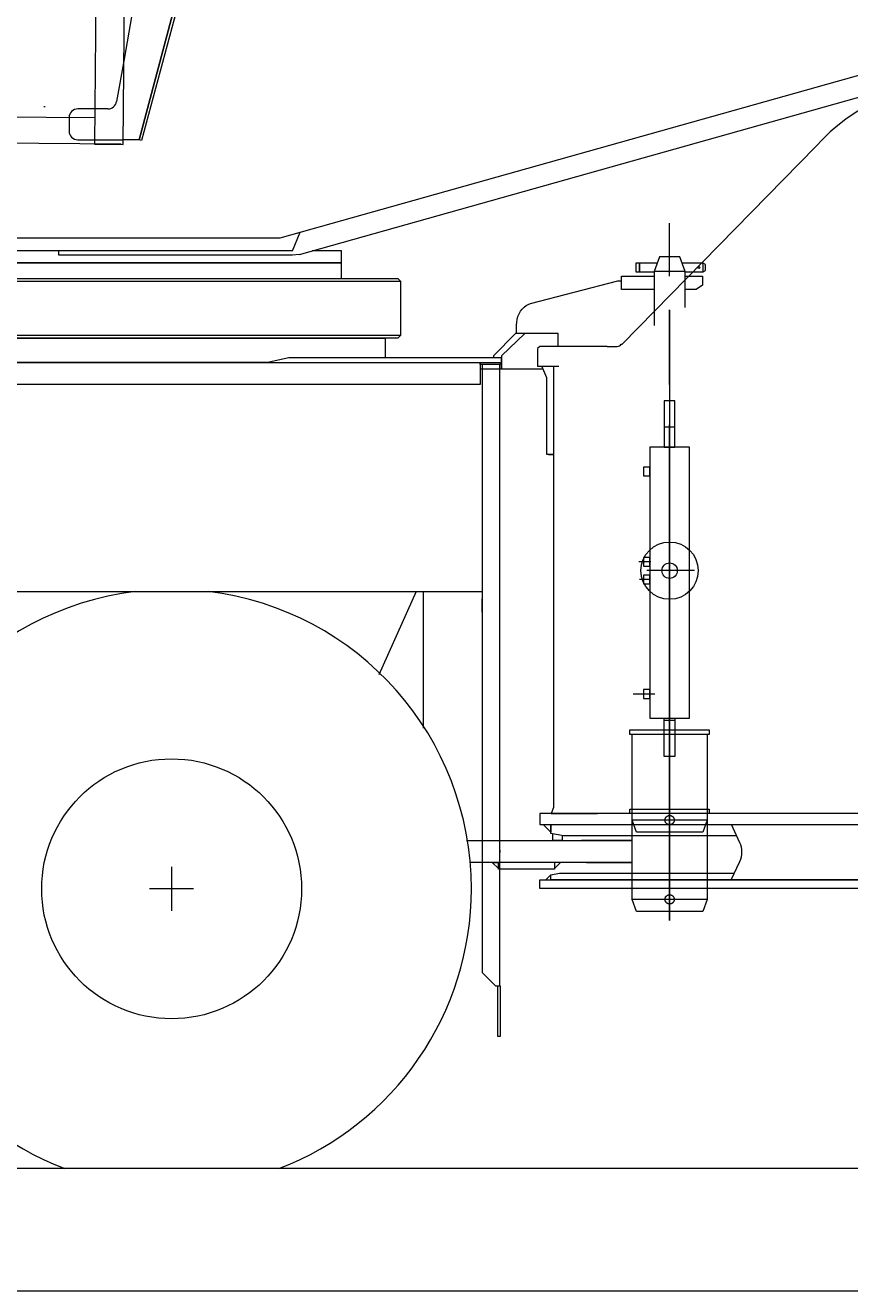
# Model space of a CAD drawing. Extents: x 4151 to 29084, y 1250 to 42319.
# Tile 23 of 30: x 23427 to 25299, y 17720 to 20592. Entities that reach past the tile are written whole.
import ezdxf
from ezdxf.enums import TextEntityAlignment as Align

# ---------------------------------------------------------------- set-up
doc = ezdxf.new("R2010")
doc.units = 0
doc.header["$LTSCALE"] = 37.5
doc.header["$MEASUREMENT"] = 0
doc.linetypes.add('CENTER', pattern=[50.5, 30, -9, 2.5, -9])
for name, color, linetype in [('11', 251, 'Continuous'), ('129', 7, 'Continuous'), ('6', 7, 'Continuous')]:
    doc.layers.add(name, color=color, linetype=linetype)
doc.styles.get("Standard").update_dxf_attribs({"font": 'txt', "bigfont": 'bigfont'})
doc.dimstyles.get("Standard").update_dxf_attribs({"dimtxt": 0.18, "dimasz": 0.18, "dimexe": 0.18, "dimexo": 0.0625, "dimgap": 0.09, "dimtad": 0, "dimtih": 1, "dimtoh": 1, "dimdec": 4, "dimzin": 0, "dimdsep": 46, "dimtxsty": 'Standard', "dimcen": 0.09, "dimadec": 0, "dimazin": 0, "dimtfac": 1, "dimtdec": 4, "dimtofl": 0, "dimtmove": 0, "dimatfit": 0, "dimfxl": 1, "dimtolj": 1, "dimtzin": 0, "dimarcsym": 0})

# ---------------------------------------------------------------- blocks, each defined once
blk = doc.blocks.new('*G231')
at = {"layer": '11', "color": 251, "linetype": 'Continuous', "lineweight": 9}
for p, q in [((23649.7, 20321.7), (23656.2, 21066.7)), ((23589.6, 20884.3), (23584.7, 20322.3)), ((23685.1, 20707), (23651.4, 20515.4)), ((23764.7, 20627.6), (23685.5, 20332.1)), ((23651.4, 20515.4), (23634.3, 20418.6)), ((21852.3, 20397.4), (23585.2, 20382.3)), ((23469.4, 20407.5), (23472.4, 20407.3)), ((23614.6, 20402.1), (23546.6, 20402.1)), ((23526.6, 20382.1), (23526.6, 20352.1)), ((23644.7, 20321.8), (21855.8, 20337.3)), ((23546.6, 20332.1), (23649.8, 20332.1)), ((23584.7, 20322.3), (23649.7, 20321.7)), ((23685.5, 20332.1), (23649.8, 20332.1))]:
    blk.add_line(p, q, dxfattribs=at)
for centre, start, end in [((23546.6, 20382.1), 90.0026, 180), ((23614.6, 20422.1), -90.0002, -10.0022), ((23546.6, 20352.1), -179.998, -90)]:
    blk.add_arc(centre, 20, start, end, dxfattribs=at)
at = {"layer": '129', "color": 7, "linetype": 'Continuous', "lineweight": 9}
for p, q in [((23685.6, 20332.3), (23764.7, 20627.6)), ((23770.3, 20625.3), (23691.4, 20330.8)), ((23691.4, 20330.8), (23685.6, 20332.3))]:
    blk.add_line(p, q, dxfattribs=at)
blk = doc.blocks.new('*G229')
at = {"layer": '11', "color": 251, "linetype": 'Continuous', "lineweight": 9}
for p, q in [((24050, 20072.1), (26330.2, 20713.2)), ((24005.6, 20109.6), (25714.3, 20590)), ((23160, 20109.6), (24005.6, 20109.6)), ((24034.1, 20080.1), (24051, 20122.4)), ((24034.2, 20080.1), (21985, 20080.1)), ((23503.3, 20070.1), (23503.3, 20080.1)), ((24145, 20080.1), (24078.5, 20080.1)), ((24145, 20053.1), (24145, 20080.1)), ((21900, 20053.1), (24145, 20053.1)), ((24145.5, 20053.1), (22743.8, 20053.1)), ((24034.2, 20070.1), (23503.3, 20070.1)), ((24050, 20072.1), (24034.2, 20070.1)), ((24145.5, 20017.1), (24145.5, 20053.1)), ((23040, 20017.1), (24273, 20017.1)), ((24273, 20017.1), (24279, 20011.1)), ((22743.1, 20011.1), (24279, 20011.1)), ((24279, 20011.1), (24279, 19888.1)), ((24279, 20011.1), (24279, 19888.1)), ((24244, 19882.1), (22743.1, 19882.1)), ((24279, 19888.1), (22743.8, 19888.1)), ((24273, 19882.1), (24244, 19882.1)), ((24279, 19888.1), (24273, 19882.1))]:
    blk.add_line(p, q, dxfattribs=at)
at = {"color": 7, "linetype": 'Continuous', "lineweight": 9}
blk.add_blockref('*G231', (0, 0), dxfattribs=at)
blk = doc.blocks.new('*D265')
at = {"layer": '6', "color": 7, "linetype": 'Continuous', "lineweight": 9}
for p, q in [((23040, 29120), (23040, 20439.1)), ((29084.3, 29120), (29084.3, 23050)), ((23040, 28820), (23257.3, 28878.2)), ((23257.3, 28878.2), (23257.3, 28761.8)), ((29084.3, 28820), (28867, 28878.2)), ((28867, 28761.8), (28867, 28878.2)), ((23040, 28820), (29084.3, 28820)), ((23040, 28820), (23257.3, 28761.8)), ((29084.3, 28820), (28867, 28761.8))]:
    blk.add_line(p, q, dxfattribs=at)
at = {"layer": '6', "color": 7, "linetype": 'Continuous', "lineweight": 9, "oblique": 15, "width": 0.5}
blk.add_text('6100', height=300, dxfattribs=at).set_placement((25610, 28820), align=Align.BOTTOM_LEFT)
blk = doc.blocks.new('*G269')
at = {"layer": '11', "color": 251, "linetype": 'Continuous', "lineweight": 9}
for p, q in [((25221.8, 20316.9), (24782.1, 19867.9)), ((24595.1, 19863.1), (24590.1, 19858.1)), ((24590.1, 19858.1), (24590.1, 19818.1)), ((24748.4, 19863.1), (24595.1, 19863.1)), ((24748.4, 19863.1), (24771.3, 19863.1)), ((24780.1, 19868.1), (24782.5, 19868.1)), ((24782.5, 19868.1), (24782.1, 19867.9)), ((24590.1, 19818.1), (24626.2, 19818.1)), ((24611.2, 19791.5), (24600.1, 19818.1)), ((24600.1, 19818.1), (24626.2, 19818.1)), ((24626.2, 19818.1), (24626.2, 19618.1)), ((24611.2, 19618.1), (24611.2, 19791.5)), ((24626.2, 19804), (24626.2, 19796.2)), ((24626.2, 19796.2), (24626.2, 18816.8)), ((24902, 19739.5), (24878, 19739.5)), ((24878, 19739.5), (24878, 19634.5)), ((24902, 19634.5), (24902, 19739.5)), ((24902, 19679.5), (24878, 19679.5)), ((24626.2, 19618.1), (24611.2, 19618.1)), ((24614.9, 19618.1), (24626.2, 19618.1)), ((24626.2, 19618.1), (24626.2, 19606.8)), ((24935, 19634.5), (24845, 19634.5)), ((24845, 19634.5), (24845, 19019.2)), ((24878, 19634.5), (24902, 19634.5)), ((24935, 19619.5), (24935, 19634.5)), ((24935, 19019.2), (24935, 19619.5)), ((24845.1, 19589.2), (24831.1, 19589.2)), ((24831.1, 19589.2), (24831.1, 19569.2)), ((24845.1, 19569.2), (24845.1, 19589.2)), ((24831.1, 19569.2), (24845.1, 19569.2)), ((24845, 19384.2), (24831, 19384.2)), ((24831, 19384.2), (24831, 19364.2)), ((24831, 19364.2), (24845, 19364.2)), ((24845, 19364.2), (24845, 19384.2)), ((24845, 19344.2), (24831, 19344.2)), ((24831, 19344.2), (24831, 19324.2)), ((24845, 19324.2), (24845, 19344.2)), ((24831, 19324.2), (24845, 19324.2)), ((24845, 19084.2), (24831, 19084.2)), ((24831, 19084.2), (24831, 19064.2)), ((24845, 19064.2), (24845, 19084.2)), ((24831, 19064.2), (24845, 19064.2)), ((24845, 19019.2), (24935, 19019.2)), ((24878, 19019.2), (24902, 19019.2)), ((24878, 18932.7), (24878, 19019.2)), ((24902, 19014.2), (24878, 19014.2)), ((24902, 19019.2), (24902, 18932.7)), ((24902, 18932.7), (24878, 18932.7)), ((24626.2, 18816.8), (24621, 18802.7)), ((24610.1, 18802.7), (24595.1, 18802.7)), ((24595.1, 18802.7), (24595.1, 18777.7)), ((25359.8, 18802.7), (24610.1, 18802.7)), ((24621, 18802.7), (24638.2, 18802.7)), ((24638.2, 18802.7), (24726.2, 18802.7)), ((25331.6, 18802.7), (24726.2, 18802.7)), ((24595.1, 18777.7), (25359.8, 18777.7)), ((24620.1, 18760.8), (24603.1, 18777.7)), ((24603.1, 18777.7), (24620.1, 18777.7)), ((24620.1, 18757.7), (24620.1, 18777.7)), ((24620.1, 18777.7), (25030.4, 18777.7)), ((24620.1, 18777.7), (24620.1, 18760.8)), ((24649.1, 18752.6), (24620.1, 18757.7)), ((25049.6, 18736.8), (25030.4, 18777.7)), ((25030.4, 18777.7), (25329.7, 18777.7)), ((25042.2, 18752.6), (24649.1, 18752.6)), ((24620.1, 18664.1), (24639.9, 18667.6)), ((24639.9, 18667.6), (25037, 18667.6)), ((25030, 18652.6), (25049.6, 18694.4)), ((24595.1, 18632.6), (24595.1, 18652.6)), ((24595.1, 18652.6), (25359.8, 18652.6)), ((24620.1, 18663.9), (24608.8, 18652.6)), ((24608.8, 18652.6), (24620.1, 18652.6)), ((24620.1, 18652.6), (24620.1, 18664.1)), ((24620.1, 18652.6), (24620.1, 18663.9)), ((24629.7, 18652.6), (24620.1, 18652.6)), ((25040.6, 18652.6), (24629.7, 18652.6)), ((25329.7, 18652.6), (25030, 18652.6)), ((25057.8, 18652.6), (25040.6, 18652.6)), ((25352.7, 18632.6), (24595.1, 18632.6))]:
    blk.add_line(p, q, dxfattribs=at)
at = {"layer": '11', "color": 251, "linetype": 'CENTER', "lineweight": 9}
for p, q in [((24890, 18560.1), (24890, 20100.1)), ((24890, 19776.4), (24890, 19945.8)), ((24890, 19945.8), (24890, 18887)), ((24847, 19374.2), (24820.3, 19374.2)), ((24845.2, 19334.2), (24821.7, 19334.2)), ((24946.6, 19354.2), (24838.4, 19354.2)), ((24946.6, 19354.2), (24838.4, 19354.2)), ((24812.9, 19074.2), (24807.4, 19074.2)), ((24856.2, 19074.2), (24812.9, 19074.2)), ((24852.3, 19074.2), (24826.4, 19074.2)), ((24890, 19026.3), (24890, 18740.3)), ((24800, 18982.7), (24800, 18992.7)), ((24800, 18992.7), (24980, 18992.7)), ((24980, 18992.7), (24980, 18982.7)), ((24805.2, 18982.7), (24800, 18982.7)), ((24805.2, 18787.7), (24805.2, 18982.7)), ((24975, 18982.7), (24805.4, 18982.7)), ((24980, 18982.7), (24975, 18982.7)), ((24975, 18982.7), (24975, 18798.1)), ((24890, 18846.3), (24890, 18560.3)), ((24800, 18802.7), (24800, 18812.7)), ((24800, 18812.7), (24980, 18812.7)), ((24980, 18812.7), (24980, 18802.7)), ((24805.2, 18802.7), (24800, 18802.7)), ((24975, 18787.7), (24805, 18787.7)), ((24805.2, 18607.7), (24805.2, 18802.7)), ((24815.1, 18760.6), (24805.2, 18787.7)), ((24975, 18802.7), (24805.4, 18802.7)), ((24906.3, 18788.1), (24871.6, 18788.1)), ((24975, 18787.7), (24965.3, 18760.6)), ((24980, 18802.7), (24975, 18802.7)), ((24975, 18802.7), (24975, 18618.1)), ((24975, 18798.1), (24975, 18787.7)), ((24965.3, 18760.6), (24815.1, 18760.6)), ((24975, 18618.1), (24975, 18607.7)), ((24975, 18607.7), (24805, 18607.7)), ((24815.1, 18580.6), (24805.2, 18607.7)), ((24906.3, 18608.1), (24871.6, 18608.1)), ((24975, 18607.7), (24965.3, 18580.6)), ((24965.3, 18580.6), (24815.1, 18580.6))]:
    blk.add_line(p, q, dxfattribs=at)
at = {"layer": '11', "color": 251, "linetype": 'Continuous', "lineweight": 9}
for radius in [65, 17.5, 17.5]:
    blk.add_circle((24890, 19354.2), radius, dxfattribs=at)
at = {"layer": '11', "color": 251, "linetype": 'CENTER', "lineweight": 9}
for centre in [(24890, 18788.1), (24890, 18608.1)]:
    blk.add_circle(centre, 10.5, dxfattribs=at)
at = {"layer": '11', "color": 251, "linetype": 'Continuous', "lineweight": 9}
for centre, radius, start, end in [((25546.8, 20027.7), 435, 90, 138.3401), ((24771.9, 19872.3), 9.24, -93.632, -27.2015), ((25004.3, 18715.6), 50, -25.0912, 25.0892)]:
    blk.add_arc(centre, radius, start, end, dxfattribs=at)
blk = doc.blocks.new('*G268')
at = {"layer": '11', "color": 251, "linetype": 'CENTER', "lineweight": 9}
blk.add_line((24890, 20066.2), (24890, 20142.9), dxfattribs=at)
at = {"layer": '11', "color": 251, "linetype": 'Continuous', "lineweight": 9}
for p, q in [((24813.5, 20052.2), (24813.5, 20032.2)), ((24821.5, 20052.2), (24813.5, 20052.2)), ((24821.5, 20052.2), (24821.5, 20032.2)), ((24843.6, 20052.2), (24821.5, 20052.2)), ((24821.5, 20049.2), (24821.5, 20052.2)), ((24821.5, 20032.2), (24821.5, 20049.2)), ((24862, 20052.2), (24843.6, 20052.2)), ((24867, 20066.2), (24855, 20033.2)), ((24913, 20066.2), (24867, 20066.2)), ((24925, 20033.2), (24913, 20066.2)), ((24935.5, 20052.2), (24918.1, 20052.2)), ((24966.5, 20052.2), (24935.5, 20052.2)), ((24966.5, 20032.2), (24966.5, 20052.2)), ((24971.5, 20049.3), (24966.5, 20052.2)), ((24971.5, 20035.1), (24971.5, 20049.3)), ((24780.9, 20022.2), (24855, 20022.2)), ((24780.9, 19992.1), (24780.9, 20022.2)), ((24813.5, 20032.2), (24821.5, 20032.2)), ((24821.5, 20032.2), (24824.3, 20032.2)), ((24824.3, 20032.2), (24855, 20032.2)), ((24855, 20033.2), (24855, 19910.5)), ((24925, 20033.2), (24855, 20033.2)), ((24925, 19951.4), (24925, 20033.2)), ((24925, 20032.2), (24939.5, 20032.2)), ((24925, 20022.2), (24965, 20022.2)), ((24939.5, 20032.2), (24966.5, 20032.2)), ((24965, 20022.2), (24965, 20002.2)), ((24966.5, 20032.2), (24971.5, 20035.1)), ((24574.1, 19960.2), (24772.6, 20012.1)), ((24772.6, 20012.1), (24780.9, 20012.1)), ((24855, 19992.1), (24780.9, 19992.1)), ((24950, 19992.1), (24925, 19992.1)), ((24965, 20002.2), (24950, 19992.1)), ((24542.5, 19892.1), (24542.5, 19911.3)), ((21836, 19882.1), (24244, 19882.1)), ((24244, 19882.1), (24244, 19837.1)), ((24540, 19892.1), (24490, 19842.1)), ((24561, 19892.1), (24508.4, 19842.1)), ((24561, 19892.1), (24540, 19892.1)), ((24637, 19892.1), (24561, 19892.1)), ((24637, 19863.1), (24637, 19892.1)), ((24595.1, 19863.1), (24590.1, 19858.1)), ((24590.1, 19858.1), (24590.1, 19818.1)), ((24748.4, 19863.1), (24595.1, 19863.1)), ((24748.4, 19863.1), (24771.3, 19863.1)), ((24780.1, 19868.1), (24782.5, 19868.1)), ((24782.5, 19868.1), (24782.1, 19868.1)), ((24782.1, 19868.1), (24782.1, 19867.9)), ((21618.5, 19826.5), (24505, 19826.5)), ((22099.3, 19827.1), (23980.7, 19827.1)), ((24025.2, 19837.1), (23980.7, 19827.1)), ((23980.7, 19827.1), (23980.7, 19826.5)), ((23980.7, 19827.1), (23980.7, 19826.5)), ((24508.4, 19837.1), (24025.2, 19837.1)), ((24460, 19826.5), (24460, 19776.5)), ((24460, 19822.1), (24460, 19826.5)), ((24505, 19822.1), (24460, 19822.1)), ((24464.5, 19822.1), (24464.5, 18442.1)), ((24504.5, 19822.1), (24464.5, 19822.1)), ((24490, 19842.1), (24490, 19837.1)), ((24504.5, 18412.1), (24504.5, 19822.1)), ((24505, 19826.5), (24505, 19822.1)), ((24508.4, 19842.1), (24508.4, 19812.1)), ((24508.4, 19826.5), (24508.4, 19837.1)), ((24508.4, 19812.1), (24508.4, 19826.5)), ((24600.1, 19818.1), (24638.2, 19818.1)), ((24611.2, 19791.5), (24600.1, 19818.1)), ((24460, 19812.1), (24508.4, 19812.1)), ((24460, 19812.1), (24539.2, 19812.1)), ((24508.4, 19812.1), (24602.6, 19812.1)), ((24532.5, 19812.1), (24550.2, 19812.1)), ((24550.2, 19812.1), (24600, 19812.1)), ((24611.2, 19618.1), (24611.2, 19791.5)), ((24626.2, 19804), (24626.2, 19618.1)), ((24460, 19776.5), (21618.5, 19776.5)), ((24626.2, 19618.1), (24611.2, 19618.1)), ((24614.9, 19618.1), (24626.2, 19618.1)), ((24626.2, 19618.1), (24626.2, 19606.8)), ((23230, 19307.1), (24465, 19307.1)), ((24314.6, 19307.1), (24230.2, 19117.4)), ((24331.4, 18997), (24331.4, 19307.1)), ((24464.5, 19294.1), (24464.5, 19260)), ((24464.5, 19260), (24464.5, 19290)), ((24649.1, 18752.6), (24620.1, 18757.7)), ((24625, 18742.1), (24625, 18756.9)), ((24429, 18742.1), (24805.2, 18742.1)), ((24646.3, 18742.1), (24625, 18742.1)), ((24646.3, 18753.1), (24646.3, 18742.1)), ((24678, 18742.1), (24690, 18742.1)), ((24805.2, 18742.1), (24690, 18742.1)), ((24504.5, 18719.6), (24504.5, 18714.6)), ((23759.5, 18682), (23759.5, 18582)), ((24805.2, 18692.1), (24437.3, 18692.1)), ((24487.2, 18692.1), (24501.3, 18692.1)), ((24501.3, 18678), (24487.2, 18692.1)), ((24501.3, 18692.1), (24501.3, 18678)), ((24501.3, 18677), (24501.3, 18692.1)), ((24628.5, 18677), (24501.3, 18677)), ((24642.6, 18692.1), (24628.5, 18692.1)), ((24628.5, 18677.9), (24642.6, 18692.1)), ((24628.5, 18692.1), (24628.5, 18677.9)), ((24628.5, 18692.1), (24628.5, 18677)), ((24701, 18692.1), (24674, 18692.1)), ((24701, 18692.1), (24805.2, 18692.1)), ((23809.5, 18632), (23709.5, 18632)), ((24464.5, 18442.1), (24494.5, 18412.1)), ((24494.5, 18412.1), (24504.5, 18412.1)), ((24500, 18297.1), (24500, 18412.1)), ((24505, 18412.1), (24505, 18297.1)), ((24505, 18297.1), (24500, 18297.1)), ((10568.1, 17720), (28229.1, 17720))]:
    blk.add_line(p, q, dxfattribs=at)
blk.add_lwpolyline([(24542.5, 19911.3), (24542.8, 19917.8), (24543.8, 19924.4), (24545.6, 19930.9), (24548.1, 19937.1), (24551.3, 19942.9), (24555.1, 19948), (24559.5, 19952.4), (24564.2, 19955.9), (24569.1, 19958.5), (24574.1, 19960.2)], dxfattribs=at)
for centre, radius in [((24956.5, 20042.2), 2), ((23759.5, 18632.1), 295)]:
    blk.add_circle(centre, radius, dxfattribs=at)
for centre, radius, start, end in [((24771.9, 19872.3), 9.24, -93.6414, -27.1971), ((23760, 18632.1), 680, 96.9517, 179.9979), ((23760, 18632.1), 680, 0, 83.0458), ((23760, 18632.1), 680, 180, -110.9606), ((23760, 18632.1), 680, -69.0568, -0.0017)]:
    blk.add_arc(centre, radius, start, end, dxfattribs=at)
at = {"color": 7, "linetype": 'Continuous', "lineweight": 9}
blk.add_blockref('*G269', (0, 0), dxfattribs=at)

msp = doc.modelspace()

# ---------------------------------------------------------------- linework, layer by layer
at = {"layer": '6', "color": 7, "linetype": 'Continuous', "lineweight": 9}
msp.add_line((27120, 17997.03613), (10568.10197, 17997.03613), dxfattribs=at)

# ---------------------------------------------------------------- block references
at = {"color": 7, "linetype": 'Continuous', "lineweight": 9}
for name in ['*G229', '*G268']:
    msp.add_blockref(name, (0, 0), dxfattribs=at)

# ---------------------------------------------------------------- dimensions: what is measured, and where the dimension line sits
at = {"layer": '6', "color": 7, "linetype": 'Continuous', "lineweight": 9}
dim = msp.add_linear_dim(base=(23040, 28820.0001), p1=(23040, 20439.10706), p2=(29084.33719, 23050.00035), text='6100', dimstyle='Standard', dxfattribs=at)
dim.commit()
dim.dimension.update_dxf_attribs({"geometry": '*D265', "text_midpoint": (25910, 28820.0001)})

doc.saveas('drawing.dxf')
